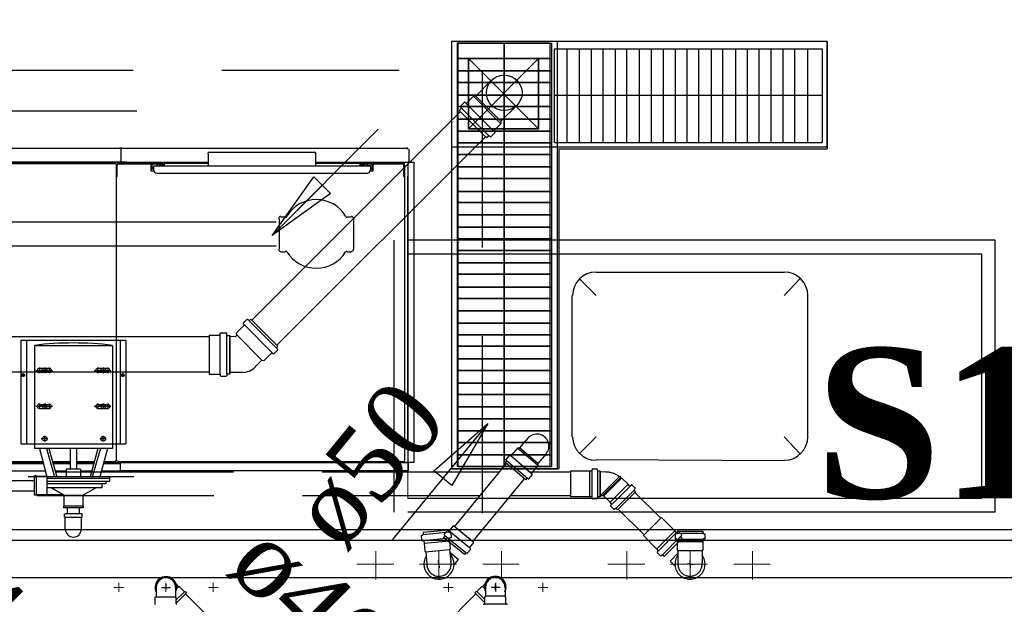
# Model space of a CAD drawing. Header units: millimetres. Extents: x 335 to 739279, y -1 to 84.
# Tile 83 of 244: x 382.1 to 384.88, y 22.33 to 23.98. Entities that reach past the tile are written whole.
import ezdxf

# ---------------------------------------------------------------- set-up
doc = ezdxf.new("R2010")
doc.units = ezdxf.units.MM
doc.header["$MEASUREMENT"] = 0
doc.linetypes.add('Dashed', pattern=[0.75, 0.5, -0.25])
for name, color, linetype, lineweight in [('AL-Colunas', 7, 'Continuous', 20), ('Simbolos', 1, 'Continuous', 30), ('SIMBOLOS INT', 8, 'Continuous', 5), ('Simbolos_int', 1, 'Continuous', 30), ('Textos', 7, 'Continuous', 5), ('TQ-Sentido tubo', 7, 'Continuous', 20), ('TQ-Seção tubo', 1, 'Continuous', 30), ('TQ-Textos tubo', 7, 'Continuous', 20)]:
    doc.layers.add(name, color=color, linetype=linetype, lineweight=lineweight)
doc.styles.add('TimesNewRoman', font='times.ttf')
doc.styles.add('TimesNewRomanN', font='timesbd.ttf')
doc.dimstyles.get("Standard").update_dxf_attribs({"dimtxt": 0.18, "dimasz": 0.18, "dimexe": 0.18, "dimexo": 0.0625, "dimgap": 0.09, "dimtad": 0, "dimtih": 1, "dimtoh": 1, "dimdec": 4, "dimzin": 0, "dimdsep": 46, "dimtxsty": 'Standard', "dimcen": 0.09, "dimadec": 0, "dimazin": 0, "dimtfac": 1, "dimtdec": 4, "dimtofl": 0, "dimtmove": 0, "dimatfit": 3, "dimfxl": 0, "dimtolj": 1, "dimtzin": 0, "dimarcsym": 0})

msp = doc.modelspace()

# ---------------------------------------------------------------- linework, layer by layer
at = {"color": 7}
for p, q in [((383.3218, 23.9189), (383.3218, 22.7119)), ((383.3218, 23.9189), (384.3818, 23.9189)), ((383.3218, 23.9189), (383.3218, 22.7119)), ((383.3218, 23.9189), (384.3818, 23.9189)), ((383.3218, 23.9189), (384.3818, 23.9189)), ((383.3218, 23.9189), (384.3818, 23.9189)), ((383.3218, 23.9189), (383.3218, 22.7119)), ((383.3218, 23.9189), (383.3218, 22.7119)), ((383.5998, 23.9129), (383.3378, 23.9129)), ((383.3378, 23.9129), (383.3378, 22.7189)), ((383.5998, 23.9129), (383.3378, 23.9129)), ((383.3378, 23.9129), (383.3378, 22.7189)), ((383.3398, 23.9129), (383.6038, 23.9129)), ((383.3398, 23.9129), (383.3398, 22.7189)), ((383.3398, 23.9129), (383.6038, 23.9129)), ((383.3398, 23.9129), (383.3398, 22.7189)), ((383.4698, 23.9129), (383.4698, 22.7189)), ((383.4698, 23.9129), (383.4698, 22.7189)), ((383.4708, 23.9129), (383.4708, 22.7189)), ((383.4708, 23.9129), (383.4708, 22.7189)), ((383.5998, 23.9129), (383.5998, 22.7189)), ((383.5998, 23.9129), (383.5998, 22.7189)), ((383.6038, 23.9129), (383.6038, 22.7189)), ((383.6038, 23.9129), (383.6038, 22.7189)), ((383.6198, 23.9189), (383.6198, 22.7119)), ((383.6198, 23.9189), (383.6198, 22.7119)), ((384.3818, 23.6209), (384.3818, 23.9189)), ((384.3818, 23.6209), (384.3818, 23.9189)), ((384.3818, 23.9189), (384.3818, 23.6149)), ((384.3818, 23.9189), (384.3818, 23.6149)), ((383.6128, 23.6329), (383.6128, 23.8969)), ((383.6128, 23.8969), (384.3678, 23.8969)), ((383.6128, 23.6329), (383.6128, 23.8969)), ((383.6128, 23.8969), (384.3678, 23.8969)), ((383.6478, 23.8969), (383.6478, 23.6329)), ((383.6478, 23.8969), (383.6478, 23.6329)), ((383.6818, 23.8969), (383.6818, 23.6329)), ((383.6818, 23.8969), (383.6818, 23.6329)), ((383.7158, 23.8969), (383.7158, 23.6329)), ((383.7158, 23.8969), (383.7158, 23.6329)), ((383.7488, 23.8969), (383.7488, 23.6329)), ((383.7488, 23.8969), (383.7488, 23.6329)), ((383.7838, 23.8969), (383.7838, 23.6329)), ((383.7838, 23.8969), (383.7838, 23.6329)), ((383.8158, 23.8969), (383.8158, 23.6329)), ((383.8158, 23.8969), (383.8158, 23.6329)), ((383.8518, 23.8969), (383.8518, 23.6329)), ((383.8518, 23.8969), (383.8518, 23.6329)), ((383.8848, 23.8969), (383.8848, 23.6329)), ((383.8848, 23.8969), (383.8848, 23.6329)), ((383.9188, 23.8969), (383.9188, 23.6329)), ((383.9188, 23.8969), (383.9188, 23.6329)), ((383.9528, 23.8969), (383.9528, 23.6329)), ((383.9528, 23.8969), (383.9528, 23.6329)), ((383.9858, 23.8969), (383.9858, 23.6329)), ((383.9858, 23.8969), (383.9858, 23.6329)), ((384.0188, 23.8969), (384.0188, 23.6329)), ((384.0188, 23.8969), (384.0188, 23.6329)), ((384.0548, 23.8969), (384.0548, 23.6329)), ((384.0548, 23.8969), (384.0548, 23.6329)), ((384.0868, 23.8969), (384.0868, 23.6329)), ((384.0868, 23.8969), (384.0868, 23.6329)), ((384.1228, 23.8969), (384.1228, 23.6329)), ((384.1228, 23.8969), (384.1228, 23.6329)), ((384.1558, 23.8969), (384.1558, 23.6329)), ((384.1558, 23.8969), (384.1558, 23.6329)), ((384.1888, 23.8969), (384.1888, 23.6329)), ((384.1888, 23.8969), (384.1888, 23.6329)), ((384.2228, 23.8969), (384.2228, 23.6329)), ((384.2228, 23.8969), (384.2228, 23.6329)), ((384.2568, 23.8969), (384.2568, 23.6329)), ((384.2568, 23.8969), (384.2568, 23.6329)), ((384.2898, 23.8969), (384.2898, 23.6329)), ((384.2898, 23.8969), (384.2898, 23.6329)), ((384.3258, 23.8969), (384.3258, 23.6329)), ((384.3258, 23.8969), (384.3258, 23.6329)), ((384.3678, 23.8969), (384.3678, 23.6329)), ((384.3678, 23.8969), (384.3678, 23.6329)), ((384.3678, 23.8969), (384.3678, 23.6329)), ((384.3678, 23.8969), (384.3678, 23.6329)), ((383.5998, 23.8699), (383.3378, 23.8699)), ((383.5998, 23.8699), (383.3378, 23.8699)), ((383.3398, 23.8699), (383.6038, 23.8699)), ((383.3398, 23.8699), (383.6038, 23.8699)), ((383.3698, 23.8699), (383.5678, 23.6709)), ((383.5678, 23.8699), (383.3698, 23.6709)), ((383.5678, 23.8699), (383.3698, 23.6709)), ((383.3698, 23.8699), (383.5678, 23.6709)), ((383.5998, 23.8349), (383.3378, 23.8349)), ((383.5998, 23.8349), (383.3378, 23.8349)), ((383.3398, 23.8349), (383.6038, 23.8349)), ((383.3398, 23.8349), (383.6038, 23.8349)), ((383.5998, 23.8019), (383.3378, 23.8019)), ((383.5998, 23.8019), (383.3378, 23.8019)), ((383.3398, 23.8019), (383.6038, 23.8019)), ((383.3398, 23.8019), (383.6038, 23.8019)), ((383.5998, 23.7659), (383.3378, 23.7659)), ((383.5998, 23.7659), (383.3378, 23.7659)), ((383.3398, 23.7659), (383.6038, 23.7659)), ((383.3398, 23.7659), (383.6038, 23.7659)), ((383.6128, 23.7659), (384.3678, 23.7659)), ((383.6128, 23.7659), (384.3678, 23.7659)), ((382.4348, 23.7209), (381.5568, 23.7209)), ((383.5998, 23.7339), (383.3378, 23.7339)), ((383.5998, 23.7339), (383.3378, 23.7339)), ((383.3398, 23.7339), (383.6038, 23.7339)), ((383.3398, 23.7339), (383.6038, 23.7339)), ((383.5998, 23.6989), (383.3378, 23.6989)), ((383.5998, 23.6989), (383.3378, 23.6989)), ((383.3398, 23.6989), (383.6038, 23.6989)), ((383.3398, 23.6989), (383.6038, 23.6989)), ((383.5998, 23.6649), (383.3378, 23.6649)), ((383.5998, 23.6649), (383.3378, 23.6649)), ((383.3398, 23.6649), (383.6038, 23.6649)), ((383.3398, 23.6649), (383.6038, 23.6649)), ((383.5998, 23.6319), (383.3378, 23.6319)), ((383.5998, 23.6319), (383.3378, 23.6319)), ((383.3398, 23.6319), (383.6038, 23.6319)), ((383.3398, 23.6319), (383.6038, 23.6319)), ((383.6128, 23.6329), (384.3678, 23.6329)), ((383.6128, 23.6329), (384.3678, 23.6329)), ((383.3218, 23.6209), (384.3818, 23.6209)), ((383.3218, 23.6209), (384.3818, 23.6209)), ((383.6248, 23.6149), (383.6248, 22.7119)), ((383.6248, 23.6149), (384.3818, 23.6149)), ((383.6248, 23.6149), (383.6248, 22.7119)), ((383.6248, 23.6149), (384.3818, 23.6149)), ((383.5998, 23.5989), (383.3378, 23.5989)), ((383.5998, 23.5989), (383.3378, 23.5989)), ((383.3398, 23.5989), (383.6038, 23.5989)), ((383.3398, 23.5989), (383.6038, 23.5989)), ((383.5998, 23.5639), (383.3378, 23.5639)), ((383.5998, 23.5639), (383.3378, 23.5639)), ((383.3398, 23.5639), (383.6038, 23.5639)), ((383.3398, 23.5639), (383.6038, 23.5639)), ((383.5998, 23.5309), (383.3378, 23.5309)), ((383.5998, 23.5309), (383.3378, 23.5309)), ((383.3398, 23.5309), (383.6038, 23.5309)), ((383.3398, 23.5309), (383.6038, 23.5309)), ((383.5998, 23.4949), (383.3378, 23.4949)), ((383.5998, 23.4949), (383.3378, 23.4949)), ((383.3398, 23.4949), (383.6038, 23.4949)), ((383.3398, 23.4949), (383.6038, 23.4949)), ((383.5998, 23.4639), (383.3378, 23.4639)), ((383.5998, 23.4639), (383.3378, 23.4639)), ((383.3398, 23.4639), (383.6038, 23.4639)), ((383.3398, 23.4639), (383.6038, 23.4639)), ((383.5998, 23.4289), (383.3378, 23.4289)), ((383.5998, 23.4289), (383.3378, 23.4289)), ((383.3398, 23.4289), (383.6038, 23.4289)), ((383.3398, 23.4289), (383.6038, 23.4289)), ((383.5998, 23.3939), (383.3378, 23.3939)), ((383.5998, 23.3939), (383.3378, 23.3939)), ((383.3398, 23.3939), (383.6038, 23.3939)), ((383.3398, 23.3939), (383.6038, 23.3939)), ((383.1608, 22.5899), (383.1608, 23.3569)), ((384.8558, 23.3569), (383.1988, 23.3569)), ((383.5998, 23.3609), (383.3378, 23.3609)), ((383.5998, 23.3609), (383.3378, 23.3609)), ((383.3398, 23.3609), (383.6038, 23.3609)), ((383.3398, 23.3609), (383.6038, 23.3609)), ((384.8558, 22.5899), (384.8558, 23.3569)), ((383.5998, 23.3279), (383.3378, 23.3279)), ((383.5998, 23.3279), (383.3378, 23.3279)), ((383.3398, 23.3279), (383.6038, 23.3279)), ((383.3398, 23.3279), (383.6038, 23.3279)), ((384.8178, 23.3179), (383.1988, 23.3179)), ((384.8178, 22.6289), (384.8178, 23.3179)), ((383.5998, 23.2929), (383.3378, 23.2929)), ((383.5998, 23.2929), (383.3378, 23.2929)), ((383.3398, 23.2929), (383.6038, 23.2929)), ((383.3398, 23.2929), (383.6038, 23.2929)), ((383.5998, 23.2609), (383.3378, 23.2609)), ((383.5998, 23.2609), (383.3378, 23.2609)), ((383.3398, 23.2609), (383.6038, 23.2609)), ((383.3398, 23.2609), (383.6038, 23.2609)), ((383.5998, 23.2249), (383.3378, 23.2249)), ((383.5998, 23.2249), (383.3378, 23.2249)), ((383.3398, 23.2249), (383.6038, 23.2249)), ((383.3398, 23.2249), (383.6038, 23.2249)), ((383.5998, 23.1929), (383.3378, 23.1929)), ((383.5998, 23.1929), (383.3378, 23.1929)), ((383.3398, 23.1929), (383.6038, 23.1929)), ((383.3398, 23.1929), (383.6038, 23.1929)), ((383.5998, 23.1579), (383.3378, 23.1579)), ((383.5998, 23.1579), (383.3378, 23.1579)), ((383.3398, 23.1579), (383.6038, 23.1579)), ((383.3398, 23.1579), (383.6038, 23.1579)), ((383.5998, 23.1229), (383.3378, 23.1229)), ((383.5998, 23.1229), (383.3378, 23.1229)), ((383.3398, 23.1229), (383.6038, 23.1229)), ((383.3398, 23.1229), (383.6038, 23.1229)), ((383.5998, 23.0899), (383.3378, 23.0899)), ((383.5998, 23.0899), (383.3378, 23.0899)), ((383.3398, 23.0899), (383.6038, 23.0899)), ((383.3398, 23.0899), (383.6038, 23.0899)), ((383.5998, 23.0579), (383.3378, 23.0579)), ((383.5998, 23.0579), (383.3378, 23.0579)), ((383.3398, 23.0579), (383.6038, 23.0579)), ((383.3398, 23.0579), (383.6038, 23.0579)), ((383.5998, 23.0229), (383.3378, 23.0229)), ((383.5998, 23.0229), (383.3378, 23.0229)), ((383.3398, 23.0229), (383.6038, 23.0229)), ((383.3398, 23.0229), (383.6038, 23.0229)), ((383.5998, 22.9899), (383.3378, 22.9899)), ((383.5998, 22.9899), (383.3378, 22.9899)), ((383.3398, 22.9899), (383.6038, 22.9899)), ((383.3398, 22.9899), (383.6038, 22.9899)), ((383.5998, 22.9539), (383.3378, 22.9539)), ((383.5998, 22.9539), (383.3378, 22.9539)), ((383.3398, 22.9539), (383.6038, 22.9539)), ((383.3398, 22.9539), (383.6038, 22.9539)), ((383.5998, 22.9219), (383.3378, 22.9219)), ((383.5998, 22.9219), (383.3378, 22.9219)), ((383.3398, 22.9219), (383.6038, 22.9219)), ((383.3398, 22.9219), (383.6038, 22.9219)), ((383.5998, 22.8869), (383.3378, 22.8869)), ((383.5998, 22.8869), (383.3378, 22.8869)), ((383.3398, 22.8869), (383.6038, 22.8869)), ((383.3398, 22.8869), (383.6038, 22.8869)), ((383.5998, 22.8529), (383.3378, 22.8529)), ((383.5998, 22.8529), (383.3378, 22.8529)), ((383.3398, 22.8529), (383.6038, 22.8529)), ((383.3398, 22.8529), (383.6038, 22.8529)), ((383.5998, 22.8199), (383.3378, 22.8199)), ((383.5998, 22.8199), (383.3378, 22.8199)), ((383.3398, 22.8199), (383.6038, 22.8199)), ((383.3398, 22.8199), (383.6038, 22.8199)), ((383.5998, 22.7869), (383.3378, 22.7869)), ((383.5998, 22.7869), (383.3378, 22.7869)), ((383.3398, 22.7869), (383.6038, 22.7869)), ((383.3398, 22.7869), (383.6038, 22.7869)), ((383.5998, 22.7519), (383.3378, 22.7519)), ((383.5998, 22.7519), (383.3378, 22.7519)), ((383.3398, 22.7519), (383.6038, 22.7519)), ((383.3398, 22.7519), (383.6038, 22.7519)), ((383.5998, 22.7189), (383.3378, 22.7189)), ((383.5998, 22.7189), (383.3378, 22.7189)), ((383.3398, 22.7189), (383.6038, 22.7189)), ((383.3398, 22.7189), (383.6038, 22.7189)), ((383.6198, 22.7119), (383.3218, 22.7119)), ((383.3218, 22.7119), (383.6248, 22.7119)), ((383.3218, 22.7119), (383.6248, 22.7119)), ((384.8178, 22.6289), (383.1988, 22.6289)), ((384.8558, 22.5899), (383.1988, 22.5899)), ((389.4148, 22.5099), (380.9888, 22.5099))]:
    msp.add_line(p, q, dxfattribs=at)
at = {"color": 8}
for p, q in [((380.6368, 23.6169), (383.1988, 23.6169)), ((382.3898, 23.6139), (382.3898, 23.5789)), ((382.6388, 23.6059), (382.9358, 23.6059)), ((383.2018, 23.6139), (383.2018, 23.5789)), ((382.4058, 23.5769), (381.6598, 23.5769)), ((381.6598, 23.5769), (382.3878, 23.5769)), ((382.3878, 23.5789), (382.3898, 23.5789)), ((382.3878, 23.5789), (382.3878, 23.5769)), ((382.3898, 23.5769), (382.6368, 23.5769)), ((382.6368, 23.5669), (382.6368, 23.6009)), ((382.9398, 23.5669), (382.9398, 23.6009)), ((382.9398, 23.5769), (383.1998, 23.5769)), ((382.9398, 23.5769), (383.2158, 23.5769)), ((383.1988, 23.5769), (383.1988, 22.7299)), ((383.1998, 23.5789), (383.1998, 23.5769)), ((383.1998, 23.5789), (383.2018, 23.5789)), ((383.1998, 23.5789), (383.1998, 23.5769)), ((383.2158, 23.5769), (383.2158, 22.7299)), ((381.8428, 23.5739), (382.3718, 23.5739)), ((382.3778, 22.7379), (382.3778, 23.5689)), ((382.3788, 23.5369), (382.3788, 23.5689)), ((382.3828, 23.5739), (382.5098, 23.5739)), ((382.3828, 23.5729), (382.5098, 23.5729)), ((382.4738, 23.5739), (382.4738, 23.5529)), ((382.4738, 23.5729), (382.5098, 23.5729)), ((382.4828, 23.5579), (382.4738, 23.5579)), ((382.4738, 23.5529), (382.4828, 23.5529)), ((382.4748, 23.5619), (382.4748, 23.5689)), ((382.4778, 23.5629), (382.4778, 23.5689)), ((382.4828, 23.5609), (382.4778, 23.5609)), ((382.4798, 23.5729), (382.4878, 23.5729)), ((382.4798, 23.5619), (382.4828, 23.5619)), ((382.4828, 23.5669), (383.0948, 23.5669)), ((382.4828, 23.5659), (382.4828, 23.5669)), ((382.4828, 23.5549), (382.4828, 23.5669)), ((382.4878, 23.5729), (382.4938, 23.5689)), ((382.4938, 23.5669), (382.4938, 23.5689)), ((382.4988, 23.5729), (382.5118, 23.5729)), ((382.4988, 23.5729), (382.4988, 23.5689)), ((382.4988, 23.5689), (382.5118, 23.5689)), ((382.5098, 23.5729), (382.5098, 23.5739)), ((382.6368, 23.5739), (382.5118, 23.5739)), ((382.5118, 23.5739), (382.5118, 23.5669)), ((382.6368, 23.5669), (382.9398, 23.5669)), ((383.0638, 23.5739), (382.9398, 23.5739)), ((383.0638, 23.5739), (383.0638, 23.5669)), ((383.0768, 23.5729), (383.0638, 23.5729)), ((383.0768, 23.5689), (383.0638, 23.5689)), ((383.0668, 23.5739), (383.1858, 23.5739)), ((383.0668, 23.5729), (383.0668, 23.5739)), ((383.0668, 23.5729), (383.1858, 23.5729)), ((383.0668, 23.5729), (383.1008, 23.5729)), ((383.0768, 23.5729), (383.0768, 23.5689)), ((383.0878, 23.5729), (383.0828, 23.5689)), ((383.0828, 23.5689), (383.0828, 23.5669)), ((383.0948, 23.5669), (383.0828, 23.5669)), ((383.0958, 23.5729), (383.0878, 23.5729)), ((383.0928, 23.5529), (383.1008, 23.5529)), ((383.0948, 23.5549), (383.0948, 23.5669)), ((383.0958, 23.5619), (383.0948, 23.5619)), ((383.0948, 23.5609), (383.0998, 23.5609)), ((383.0948, 23.5579), (383.1008, 23.5579)), ((383.0988, 23.5689), (383.0988, 23.5629)), ((383.0998, 23.5619), (383.0998, 23.5689)), ((383.1008, 23.5529), (383.1008, 23.5729)), ((383.1038, 23.5729), (383.1318, 23.5729)), ((383.1878, 23.5369), (383.1878, 23.5689)), ((383.1908, 23.5289), (383.1908, 23.5689)), ((382.3788, 23.5369), (382.3778, 23.5369)), ((382.4908, 23.5459), (383.0848, 23.5459)), ((383.1878, 23.5369), (383.1908, 23.5369)), ((383.1908, 22.7379), (383.1908, 23.5289)), ((383.1988, 22.7699), (383.1988, 23.5369)), ((382.8358, 23.4179), (382.8358, 23.3319)), ((382.8408, 23.4229), (382.8538, 23.4229)), ((383.0268, 23.4229), (383.0398, 23.4229)), ((383.0468, 23.3319), (383.0468, 23.4179)), ((382.8278, 23.4079), (381.7108, 23.4079)), ((382.4058, 23.4079), (382.3778, 23.4079)), ((382.8278, 23.3399), (381.7108, 23.3399)), ((382.8408, 23.3239), (382.8538, 23.3239)), ((383.0268, 23.3239), (383.0398, 23.3239)), ((383.7298, 23.2009), (383.6818, 23.2489)), ((384.2608, 23.2659), (383.7298, 23.2659)), ((384.2608, 23.2659), (383.7298, 23.2659)), ((384.2608, 23.2009), (384.3058, 23.2489)), ((384.2608, 23.2009), (384.3058, 23.2489)), ((383.6618, 23.2009), (383.6618, 22.8029)), ((384.3258, 23.2009), (384.3258, 22.8029)), ((384.3258, 23.2009), (384.3258, 22.8029)), ((382.1078, 23.0749), (382.4038, 23.0749)), ((382.1078, 23.0749), (382.1078, 22.7829)), ((382.1238, 23.0749), (382.1238, 22.7829)), ((382.1458, 23.0589), (382.1458, 22.7829)), ((382.3658, 23.0589), (382.1458, 23.0589)), ((382.3658, 23.0589), (382.3658, 22.7829)), ((382.3878, 23.0749), (382.3878, 22.7829)), ((382.4038, 23.0749), (382.4038, 22.7829)), ((382.1598, 22.9979), (382.1598, 22.9819)), ((382.1598, 22.9959), (382.1878, 22.9959)), ((382.1748, 22.9979), (382.1748, 22.9819)), ((382.1878, 22.9979), (382.1878, 22.9819)), ((382.3248, 22.9979), (382.3248, 22.9819)), ((382.3248, 22.9959), (382.3528, 22.9959)), ((382.3398, 22.9979), (382.3398, 22.9819)), ((382.3528, 22.9979), (382.3528, 22.9819)), ((382.1198, 22.9769), (382.1118, 22.9769)), ((382.1138, 22.9719), (382.1138, 22.9799)), ((382.1498, 22.9899), (382.1968, 22.9899)), ((382.1878, 22.9839), (382.1598, 22.9839)), ((382.1808, 22.9899), (382.1648, 22.9899)), ((382.3148, 22.9899), (382.3618, 22.9899)), ((382.3528, 22.9839), (382.3248, 22.9839)), ((382.3468, 22.9899), (382.3308, 22.9899)), ((382.3998, 22.9769), (382.3918, 22.9769)), ((382.3948, 22.9719), (382.3948, 22.9799)), ((382.1498, 22.8889), (382.1968, 22.8889)), ((382.1598, 22.8969), (382.1598, 22.8809)), ((382.1598, 22.8939), (382.1878, 22.8939)), ((382.1878, 22.8819), (382.1598, 22.8819)), ((382.1808, 22.8889), (382.1648, 22.8889)), ((382.1748, 22.8969), (382.1748, 22.8809)), ((382.1878, 22.8969), (382.1878, 22.8809)), ((382.3148, 22.8889), (382.3618, 22.8889)), ((382.3248, 22.8969), (382.3248, 22.8809)), ((382.3248, 22.8939), (382.3528, 22.8939)), ((382.3528, 22.8819), (382.3248, 22.8819)), ((382.3468, 22.8889), (382.3308, 22.8889)), ((382.3398, 22.8969), (382.3398, 22.8809)), ((382.3528, 22.8969), (382.3528, 22.8809)), ((382.1748, 22.7889), (382.1748, 22.8049)), ((382.3398, 22.7889), (382.3398, 22.8049)), ((383.7298, 22.8029), (383.6818, 22.7549)), ((383.7298, 22.8029), (383.6818, 22.7549)), ((384.2608, 22.8029), (384.3058, 22.7549)), ((384.2608, 22.8029), (384.3058, 22.7549)), ((382.1078, 22.7829), (382.4038, 22.7829)), ((382.1458, 22.7829), (382.1458, 22.7699)), ((382.1808, 22.7969), (382.1648, 22.7969)), ((382.3468, 22.7969), (382.3308, 22.7969)), ((382.3658, 22.7829), (382.3658, 22.7699)), ((382.3658, 22.7699), (382.1458, 22.7699)), ((382.1598, 22.7699), (382.1808, 22.6899)), ((382.1798, 22.7699), (382.2028, 22.6899)), ((382.1868, 22.7699), (382.2088, 22.6899)), ((382.2468, 22.7699), (382.2468, 22.7109)), ((382.2648, 22.7699), (382.2648, 22.7109)), ((382.3248, 22.7699), (382.3028, 22.6899)), ((382.3318, 22.7699), (382.3088, 22.6899)), ((382.3518, 22.7699), (382.3308, 22.6899)), ((381.5348, 22.7329), (382.1688, 22.7329)), ((381.5348, 22.7299), (382.1708, 22.7299)), ((381.5348, 22.7289), (382.1708, 22.7289)), ((381.5348, 22.7269), (382.1708, 22.7269)), ((382.1968, 22.7329), (382.2468, 22.7329)), ((382.1968, 22.7299), (382.2468, 22.7299)), ((382.1988, 22.7289), (382.2468, 22.7289)), ((382.1988, 22.7269), (382.2468, 22.7269)), ((382.2648, 22.7329), (382.3148, 22.7329)), ((382.2648, 22.7299), (382.3148, 22.7299)), ((382.2648, 22.7289), (382.3128, 22.7289)), ((382.2648, 22.7269), (382.3128, 22.7269)), ((382.3408, 22.7329), (382.3718, 22.7329)), ((382.3408, 22.7299), (382.4058, 22.7299)), ((382.3408, 22.7289), (382.3878, 22.7289)), ((382.3408, 22.7269), (382.3878, 22.7269)), ((382.3828, 22.7329), (383.1858, 22.7329)), ((383.2158, 22.7299), (382.3868, 22.7299)), ((383.1998, 22.7289), (382.3868, 22.7289)), ((382.3878, 22.7299), (382.3878, 22.7069)), ((383.1998, 22.7299), (383.1998, 22.7069)), ((384.2608, 22.7349), (383.7298, 22.7379)), ((384.2608, 22.7349), (383.7298, 22.7379)), ((381.5348, 22.7069), (382.1758, 22.7069)), ((382.4258, 22.6899), (382.1278, 22.6899)), ((382.1458, 22.6379), (382.1458, 22.6929)), ((382.1518, 22.6929), (382.1458, 22.6929)), ((382.1518, 22.6379), (382.1518, 22.6929)), ((382.1808, 22.6909), (382.1518, 22.6909)), ((382.1808, 22.6909), (382.1808, 22.6389)), ((382.3578, 22.6899), (382.1808, 22.6899)), ((382.2038, 22.7069), (382.2358, 22.7069)), ((382.2358, 22.7109), (382.2358, 22.6899)), ((382.2758, 22.7109), (382.2358, 22.7109)), ((382.2758, 22.7109), (382.2758, 22.6899)), ((382.2758, 22.7069), (382.3078, 22.7069)), ((382.3358, 22.7069), (382.3878, 22.7069)), ((382.3578, 22.6899), (382.3578, 22.6769)), ((383.1998, 22.7069), (382.3878, 22.7069)), ((381.5598, 22.6789), (382.1458, 22.6789)), ((382.3578, 22.6849), (382.1808, 22.6849)), ((382.3578, 22.6769), (382.1808, 22.6769)), ((382.3468, 22.6699), (382.1808, 22.6699)), ((382.3358, 22.6699), (382.3358, 22.6589)), ((382.3468, 22.6769), (382.3468, 22.6699)), ((381.5598, 22.6499), (382.1458, 22.6499)), ((382.1518, 22.6379), (382.1458, 22.6379)), ((382.1808, 22.6389), (382.1518, 22.6389)), ((382.3358, 22.6589), (382.1808, 22.6589)), ((382.2248, 22.6389), (382.1808, 22.6389)), ((382.2288, 22.6379), (382.1928, 22.6589)), ((382.2288, 22.6379), (382.2288, 22.6069)), ((382.2288, 22.6379), (382.2828, 22.6379)), ((382.2828, 22.6379), (382.3188, 22.6589)), ((382.2828, 22.6379), (382.2828, 22.6069)), ((382.2838, 22.6069), (382.2278, 22.6069)), ((382.2278, 22.6069), (382.2278, 22.6019)), ((382.2838, 22.6069), (382.2838, 22.6019)), ((382.2838, 22.6019), (382.2278, 22.6019)), ((382.2308, 22.5759), (382.2308, 22.5839)), ((382.2328, 22.5859), (382.2788, 22.5859)), ((382.2388, 22.5859), (382.2388, 22.6019)), ((382.2388, 22.5859), (382.2728, 22.5859)), ((382.2728, 22.5859), (382.2728, 22.6019)), ((382.2808, 22.5759), (382.2808, 22.5839)), ((382.2328, 22.5419), (382.2328, 22.5759)), ((382.2328, 22.5759), (382.2788, 22.5759)), ((382.2788, 22.5419), (382.2788, 22.5759))]:
    msp.add_line(p, q, dxfattribs=at)
at = {"color": 3}
for points in [[(386.1946, 22.405), (375.8217, 22.405), (375.8217, 30.9296), (386.1946, 30.9296)], [(389.5532, 15.7318), (380.0019, 15.7318), (380.0019, 22.5407), (389.5532, 22.5407)]]:
    msp.add_lwpolyline(points, close=True, dxfattribs=at)
at = {"color": 7}
for points in [[(383.5678, 23.6709), (383.5678, 23.8699), (383.3698, 23.8699), (383.3698, 23.6709), (383.5678, 23.6709)], [(383.3698, 23.6709), (383.3698, 23.8699), (383.5678, 23.8699), (383.5678, 23.6709), (383.3698, 23.6709)]]:
    msp.add_lwpolyline(points, close=True, dxfattribs=at)
at = {"color": 7, "linetype": 'Dashed'}
msp.add_lwpolyline([(383.4088, 22.5099), (380.4248, 22.5099), (380.4248, 23.8369), (383.4088, 23.8369), (383.4088, 22.5099)], dxfattribs=at)
at = {"color": 8}
for centre, radius in [((382.1748, 22.9899), 0.00663), ((382.3398, 22.9899), 0.00663), ((382.1138, 22.9769), 0.00398), ((382.3948, 22.9769), 0.00398), ((382.1748, 22.8889), 0.00663), ((382.3398, 22.8889), 0.00663), ((382.1748, 22.7969), 0.00663), ((382.3398, 22.7969), 0.00663)]:
    msp.add_circle(centre, radius, dxfattribs=at)
for centre, radius, start, end in [((382.3868, 23.6139), 0.00369, 0, 90), ((382.3938, 23.6139), 0.00369, 90, 180), ((382.6388, 23.6009), 0.00421, 89.9999, 180), ((382.9358, 23.6009), 0.00421, 0, 90), ((383.1958, 23.6139), 0.00369, 0, 90), ((382.3718, 23.5689), 0.00516, 0, 90), ((382.3828, 23.5689), 0.00516, 90, 180), ((382.3828, 23.5689), 0.00317, 90, 180), ((382.4718, 23.5689), 0.00303, 0, 61.438), ((382.4778, 23.5619), 0.00303, 209.923, 270), ((382.4778, 23.5619), 0.00104, 180, 270), ((382.4798, 23.5689), 0.00212, 90.0002, 180), ((382.4798, 23.5629), 0.00212, 180, 270), ((382.4908, 23.5549), 0.00842, 180, 270), ((383.0848, 23.5549), 0.00842, 270, 0), ((383.0958, 23.5689), 0.00212, 0, 90), ((383.0958, 23.5629), 0.00212, 270, 0), ((383.0998, 23.5619), 0.00104, 270, 0), ((383.0998, 23.5619), 0.00303, 270, 328.854), ((383.1038, 23.5689), 0.00303, 119.272, 180), ((383.1858, 23.5689), 0.00516, 0, 90), ((383.1858, 23.5689), 0.00317, 0, 90), ((382.9408, 23.3749), 0.0969, 31.3994, 148.6), ((382.8408, 23.4179), 0.00634, 89.9999, 180), ((382.8538, 23.4259), 0.00421, 270, 328.606), ((383.0268, 23.4259), 0.00421, 211.4, 270), ((383.0398, 23.4179), 0.00634, 0, 89.9998), ((382.8408, 23.3319), 0.00634, 180, 270), ((382.8538, 23.3219), 0.00421, 31.4004, 89.9999), ((383.0268, 23.3219), 0.00421, 89.9999, 148.594), ((383.0398, 23.3319), 0.00634, 270, 0), ((382.9408, 23.3749), 0.0969, 211.399, 328.602), ((383.7298, 23.2009), 0.0663, 90, 180), ((384.2608, 23.2009), 0.0663, 0, 90), ((384.2608, 23.2009), 0.0663, 0, 90), ((382.2558, 22.1609), 0.9063, 83.0635, 96.9365), ((382.1598, 22.9899), 0.00597, 90, 270), ((382.1878, 22.9899), 0.00597, 270, 90), ((382.3248, 22.9899), 0.00597, 90, 270), ((382.3528, 22.9899), 0.00597, 270, 90), ((382.1598, 22.8889), 0.00597, 90, 270), ((382.1878, 22.8889), 0.00597, 270, 90), ((382.3248, 22.8889), 0.00597, 90, 270), ((382.3528, 22.8889), 0.00597, 270, 90), ((383.7298, 22.8029), 0.0663, 180, 270), ((383.7298, 22.8029), 0.0663, 180, 270), ((384.2608, 22.8029), 0.0663, 270, 0), ((384.2608, 22.8029), 0.0663, 270, 0), ((382.3718, 22.7379), 0.00516, 270, 0), ((382.3828, 22.7379), 0.00516, 180, 270), ((383.1858, 22.7379), 0.00516, 270, 0), ((382.2328, 22.5839), 0.00135, 89.9999, 180), ((382.2788, 22.5839), 0.00135, 0, 89.9999), ((382.2328, 22.5759), 0.00135, 180, 270), ((382.2788, 22.5759), 0.00135, 270, 0), ((382.2558, 22.5419), 0.0224, 180, 0)]:
    msp.add_arc(centre, radius, start, end, dxfattribs=at)
at = {"layer": 'AL-Colunas'}
msp.add_line((383.1988, 23.3179), (383.1988, 22.6289), dxfattribs=at)
at = {"layer": 'Simbolos', "color": 5}
for p, q in [((383.4354, 23.8083), (383.3909, 23.7637)), ((383.3584, 23.7468), (383.3471, 23.7354)), ((383.3633, 23.7432), (383.3598, 23.7468)), ((383.3838, 23.7637), (383.364, 23.7439)), ((383.3909, 23.7637), (383.3838, 23.7637)), ((383.3499, 23.7298), (383.3435, 23.7234)), ((383.4213, 23.6456), (383.3435, 23.7234)), ((383.3464, 23.7333), (383.3499, 23.7298)), ((383.5062, 23.7376), (383.4616, 23.693)), ((383.4616, 23.693), (383.4616, 23.6859)), ((383.4446, 23.6605), (383.4333, 23.6492)), ((383.4411, 23.6654), (383.4446, 23.6619)), ((383.4616, 23.6859), (383.4418, 23.6661)), ((383.4277, 23.652), (383.4213, 23.6456)), ((383.4312, 23.6485), (383.4277, 23.652)), ((382.7452, 23.1336), (382.7353, 23.1237)), ((382.7509, 23.1308), (382.7466, 23.1336)), ((382.7558, 23.1343), (382.7523, 23.1308)), ((382.8322, 23.0579), (382.7558, 23.1343)), ((382.7374, 23.1173), (382.7162, 23.0961)), ((382.7374, 23.1188), (382.7346, 23.1216)), ((382.6391, 23.0896), (382.6691, 23.0896)), ((382.6701, 23.0906), (382.6701, 23.0946)), ((382.6721, 23.0956), (382.6861, 23.0956)), ((382.6881, 23.0896), (382.6881, 23.0946)), ((382.6891, 23.0886), (382.6971, 23.0886)), ((382.6971, 23.0886), (382.6971, 22.9806)), ((382.712, 23.0848), (382.6971, 23.0855)), ((382.7169, 23.0898), (382.712, 23.0848)), ((382.7169, 23.0898), (382.7162, 23.0961)), ((382.8322, 23.0579), (382.8287, 23.0544)), ((382.8287, 23.053), (382.8315, 23.0488)), ((382.8152, 23.0396), (382.794, 23.0183)), ((382.8166, 23.0396), (382.8195, 23.0367)), ((382.8315, 23.0473), (382.8216, 23.0374)), ((382.7876, 23.0191), (382.7679, 22.9993)), ((382.7876, 23.0191), (382.794, 23.0183)), ((382.6391, 22.9796), (382.6691, 22.9796)), ((382.6701, 22.9786), (382.6701, 22.9746)), ((382.6721, 22.9736), (382.6861, 22.9736)), ((382.6881, 22.9796), (382.6881, 22.9746)), ((382.6891, 22.9806), (382.6971, 22.9806)), ((382.7325, 22.9837), (382.6971, 22.9837)), ((383.5373, 22.7986), (383.5139, 22.7712)), ((383.5082, 22.7708), (383.49, 22.7495)), ((383.5139, 22.7712), (383.5082, 22.7708)), ((383.485, 22.7498), (383.4759, 22.7392)), ((383.4886, 22.7494), (383.4865, 22.7499)), ((383.5889, 22.7543), (383.5655, 22.727)), ((383.477, 22.7343), (383.4738, 22.7305)), ((383.5315, 22.6811), (383.4738, 22.7305)), ((383.476, 22.7378), (383.4769, 22.7357)), ((383.566, 22.7213), (383.5478, 22.7001)), ((383.5655, 22.727), (383.566, 22.7213)), ((383.5489, 22.6952), (383.5398, 22.6846)), ((383.5479, 22.6987), (383.5487, 22.6966)), ((383.5348, 22.6849), (383.5315, 22.6811)), ((383.5383, 22.6845), (383.5362, 22.685)), ((383.3164, 22.5376), (383.3278, 22.5515)), ((383.2368, 22.5228), (383.238, 22.5108)), ((383.2377, 22.5239), (383.2416, 22.5252)), ((383.3136, 22.5393), (383.2419, 22.5323)), ((383.2419, 22.5323), (383.2424, 22.5273)), ((383.3029, 22.5227), (383.2998, 22.5189)), ((383.3106, 22.5384), (383.3018, 22.5276)), ((383.3019, 22.5262), (383.3028, 22.5242)), ((383.3142, 22.5381), (383.3127, 22.5393)), ((383.3136, 22.5393), (383.3141, 22.5343)), ((383.3193, 22.5318), (383.3153, 22.5324)), ((383.3204, 22.5309), (383.3216, 22.519)), ((383.2391, 22.5099), (383.2421, 22.5102)), ((383.2443, 22.5084), (383.2448, 22.5024)), ((383.2448, 22.5024), (383.2471, 22.4796)), ((383.3585, 22.4706), (383.2998, 22.5189)), ((383.3159, 22.5154), (383.3165, 22.5095)), ((383.3165, 22.5095), (383.3187, 22.4866)), ((383.3207, 22.5179), (383.3177, 22.5176)), ((383.3736, 22.4906), (383.385, 22.5045)), ((383.2471, 22.4796), (383.2493, 22.4778)), ((383.2493, 22.4778), (383.2526, 22.4439)), ((383.3187, 22.4866), (383.3169, 22.4844)), ((383.3169, 22.4844), (383.3203, 22.4505)), ((383.3617, 22.4745), (383.3585, 22.4706)), ((383.3652, 22.4741), (383.3631, 22.4746)), ((383.3755, 22.4851), (383.3667, 22.4743)), ((383.3745, 22.4885), (383.376, 22.4873)), ((383.3292, 22.4414), (383.3418, 22.4567))]:
    msp.add_line(p, q, dxfattribs=at)
at = {"layer": 'Simbolos', "linetype": 'Dashed'}
for p, q in [((383.71, 22.7056), (383.658, 22.7056)), ((383.711, 22.7056), (383.71, 22.7056)), ((383.717, 22.7056), (383.711, 22.7056)), ((383.719, 22.7106), (383.718, 22.7076)), ((383.732, 22.7116), (383.72, 22.7116)), ((383.733, 22.7106), (383.734, 22.7066)), ((383.741, 22.7056), (383.735, 22.7056)), ((383.741, 22.7056), (383.741, 22.6336)), ((383.7573, 22.7035), (383.741, 22.7028)), ((383.7955, 22.6908), (383.7976, 22.6915)), ((383.7997, 22.6894), (383.7976, 22.6915)), ((383.799, 22.6873), (383.7997, 22.6894)), ((383.8011, 22.6852), (383.799, 22.6873)), ((383.8039, 22.6852), (383.8011, 22.6852)), ((383.8202, 22.6689), (383.8039, 22.6852)), ((383.8244, 22.6646), (383.8202, 22.6689)), ((383.8294, 22.6668), (383.8273, 22.6646)), ((383.8393, 22.6583), (383.8308, 22.6668)), ((383.71, 22.6336), (383.658, 22.6336)), ((383.711, 22.6336), (383.71, 22.6336)), ((383.717, 22.6336), (383.711, 22.6336)), ((383.733, 22.6286), (383.734, 22.6326)), ((383.741, 22.6336), (383.735, 22.6336)), ((383.7516, 22.6357), (383.741, 22.6364)), ((383.7693, 22.618), (383.753, 22.6342)), ((383.8414, 22.6477), (383.7905, 22.5968)), ((383.8393, 22.6569), (383.8372, 22.6533)), ((383.8414, 22.6477), (383.8379, 22.6512)), ((383.719, 22.6286), (383.718, 22.6316)), ((383.732, 22.6276), (383.72, 22.6276)), ((383.7735, 22.6137), (383.7693, 22.618)), ((383.7714, 22.6088), (383.7735, 22.6109)), ((383.7799, 22.5989), (383.7714, 22.6074)), ((383.7813, 22.5989), (383.7848, 22.601)), ((383.7905, 22.5968), (383.787, 22.6003)), ((383.9512, 22.5379), (383.9144, 22.5747)), ((383.9003, 22.487), (383.8635, 22.5238)), ((383.9519, 22.5372), (383.9512, 22.5379)), ((383.9561, 22.5329), (383.9519, 22.5372)), ((383.9528, 22.5274), (383.9528, 22.5154)), ((383.9538, 22.5284), (383.9578, 22.5294)), ((383.9611, 22.5351), (383.9583, 22.5337)), ((383.9588, 22.5364), (384.0308, 22.5364)), ((383.9588, 22.5364), (383.9588, 22.5314)), ((383.971, 22.5266), (383.9625, 22.5351)), ((383.971, 22.5252), (383.9689, 22.5216)), ((384.0308, 22.5364), (384.0308, 22.5314)), ((384.0358, 22.5284), (384.0318, 22.5294)), ((384.0368, 22.5274), (384.0368, 22.5154)), ((383.9731, 22.516), (383.9222, 22.4651)), ((383.9538, 22.5144), (383.9568, 22.5144)), ((383.9588, 22.5124), (383.9588, 22.5064)), ((383.9588, 22.5064), (383.9588, 22.4834)), ((383.9731, 22.516), (383.9689, 22.5202)), ((384.0308, 22.5124), (384.0308, 22.5064)), ((384.0308, 22.5064), (384.0308, 22.4834)), ((384.0358, 22.5144), (384.0328, 22.5144)), ((383.901, 22.4863), (383.9003, 22.487)), ((383.9052, 22.482), (383.901, 22.4863)), ((383.9031, 22.4771), (383.9045, 22.4799)), ((383.9116, 22.4672), (383.9031, 22.4757)), ((383.913, 22.4672), (383.9165, 22.4693)), ((383.9222, 22.4651), (383.918, 22.4693)), ((383.9588, 22.4834), (383.9608, 22.4814)), ((383.9608, 22.4814), (383.9608, 22.4474)), ((384.0308, 22.4834), (384.0288, 22.4814)), ((384.0288, 22.4814), (384.0288, 22.4474)), ((383.9528, 22.4374), (383.9388, 22.4514))]:
    msp.add_line(p, q, dxfattribs=at)
at = {"layer": 'Simbolos'}
for p, q in [((382.5458, 22.3876), (382.5528, 22.3796)), ((383.4175, 22.3886), (383.4095, 22.3806)), ((382.4888, 22.3776), (382.4888, 22.3646)), ((382.4888, 22.3646), (382.4888, 22.3516)), ((382.5438, 22.3776), (382.5438, 22.3646)), ((382.5438, 22.3646), (382.5438, 22.3516)), ((382.5748, 22.3626), (382.5458, 22.3336)), ((382.5548, 22.3796), (382.5528, 22.3796)), ((382.5688, 22.3656), (382.5548, 22.3796)), ((382.5708, 22.3656), (382.5688, 22.3656)), ((382.5748, 22.3626), (382.5708, 22.3656)), ((383.3875, 22.3626), (383.3915, 22.3666)), ((383.3875, 22.3626), (383.4165, 22.3346)), ((383.3915, 22.3666), (383.3935, 22.3666)), ((383.3935, 22.3666), (383.4075, 22.3806)), ((383.4075, 22.3806), (383.4095, 22.3806)), ((383.4185, 22.3786), (383.4185, 22.3656)), ((383.4185, 22.3656), (383.4185, 22.3526)), ((383.4735, 22.3786), (383.4735, 22.3656)), ((383.4735, 22.3656), (383.4735, 22.3526)), ((382.4868, 22.3506), (382.4888, 22.3516)), ((382.4868, 22.3316), (382.4868, 22.3506)), ((382.5458, 22.3506), (382.5438, 22.3516)), ((382.5458, 22.3316), (382.5458, 22.3506)), ((383.4135, 22.3306), (383.4155, 22.3306)), ((383.4165, 22.3506), (383.4185, 22.3526)), ((383.4165, 22.3316), (383.4165, 22.3506)), ((383.4755, 22.3506), (383.4735, 22.3526)), ((383.4755, 22.3316), (383.4755, 22.3506)), ((383.4785, 22.3306), (383.4765, 22.3306))]:
    msp.add_line(p, q, dxfattribs=at)
at = {"layer": 'Simbolos', "color": 5}
msp.add_circle((383.4708, 23.7729), 0.0503, dxfattribs=at)
for centre, radius, start, end in [((383.3591, 23.746), 0.00133, 45.0001, 135), ((383.364, 23.7439), 0.000667, 225, 315), ((383.3478, 23.7347), 0.00133, 135, 225), ((383.3499, 23.7298), 0.000667, 315, 45.0001), ((383.4418, 23.6661), 0.000667, 135, 225), ((383.4439, 23.6612), 0.00133, 315, 45.0001), ((383.4277, 23.652), 0.000667, 45.0001, 135), ((383.4326, 23.6499), 0.00133, 225, 315), ((382.7459, 23.1329), 0.00133, 50.0002, 135), ((382.736, 23.123), 0.00133, 135, 220), ((382.7367, 23.118), 0.00133, 315, 39.9998), ((382.7509, 23.1322), 0.00133, 230, 315), ((382.6691, 23.0906), 0.00133, 270, 355), ((382.6721, 23.0946), 0.00133, 90, 175), ((382.6861, 23.0946), 0.00133, 5, 90), ((382.6891, 23.0896), 0.00133, 185, 270), ((382.8301, 23.053), 0.00133, 135, 220), ((382.8308, 23.048), 0.00133, 315, 39.9998), ((382.8159, 23.0389), 0.00133, 50.0002, 135), ((382.8209, 23.0381), 0.00133, 230, 315), ((382.7325, 23.0346), 0.0503, 270, 315), ((382.6691, 22.9786), 0.00133, 5, 90), ((382.6721, 22.9746), 0.00133, 185, 270), ((382.6861, 22.9746), 0.00133, 270, 355), ((382.6891, 22.9796), 0.00133, 90, 175), ((383.5631, 22.7764), 0.0338, 319.4378, 139.4378), ((383.4858, 22.7492), 0.00133, 54.4378, 139.4378), ((383.4893, 22.7501), 0.00133, 234.4378, 319.4378), ((383.4767, 22.7385), 0.00133, 139.4378, 214.4378), ((383.4763, 22.735), 0.00133, 319.4378, 34.4378), ((383.5485, 22.6994), 0.00133, 139.4378, 224.4378), ((383.5481, 22.6958), 0.00133, 319.4378, 44.4378), ((383.5355, 22.6842), 0.00133, 64.4378, 139.4378), ((383.539, 22.6852), 0.00133, 244.4378, 319.4378), ((383.2378, 22.5229), 0.00133, 110.586, 185.586), ((383.2404, 22.5271), 0.00133, 290.586, 5.5863), ((383.3025, 22.527), 0.00133, 140.586, 215.586), ((383.3022, 22.5234), 0.00133, 320.586, 35.5863), ((383.3114, 22.5378), 0.00133, 55.5863, 140.586), ((383.3149, 22.5388), 0.00133, 235.586, 320.586), ((383.3161, 22.5345), 0.00133, 185.586, 260.586), ((383.3194, 22.5308), 0.00133, 5.5863, 80.5863), ((383.239, 22.5109), 0.00133, 185.586, 270.586), ((383.2423, 22.5082), 0.00133, 5.5863, 90.5863), ((383.3179, 22.5156), 0.00133, 100.586, 185.586), ((383.3206, 22.5189), 0.00133, 280.586, 5.5863), ((383.3624, 22.4739), 0.00133, 65.5863, 140.586), ((383.3659, 22.4749), 0.00133, 245.586, 320.586), ((383.3751, 22.4893), 0.00133, 140.586, 225.586), ((383.3748, 22.4857), 0.00133, 320.586, 45.5863), ((383.2868, 22.4432), 0.0341, 178.413, 12.7599)]:
    msp.add_arc(centre, radius, start, end, dxfattribs=at)
at = {"layer": 'Simbolos', "linetype": 'Dashed'}
for centre, radius, start, end in [((383.717, 22.7076), 0.00133, 270, 355), ((383.72, 22.7106), 0.00133, 90, 175), ((383.732, 22.7106), 0.00133, 15, 90), ((383.735, 22.7076), 0.00133, 195, 270), ((383.7573, 22.6399), 0.0631, 52.602, 89.5555), ((383.8259, 22.6661), 0.00133, 225, 310), ((383.8301, 22.6661), 0.00133, 44.9997, 130), ((383.717, 22.6316), 0.00133, 5, 90), ((383.735, 22.6316), 0.00133, 90, 165), ((383.7516, 22.6342), 0.00133, 0.0003, 89.9997), ((383.8393, 22.6526), 0.00133, 150, 225), ((383.8386, 22.6576), 0.00133, 330, 44.9997), ((383.72, 22.6286), 0.00133, 185, 270), ((383.732, 22.6286), 0.00133, 270, 345), ((383.7721, 22.6081), 0.00133, 140, 225), ((383.7721, 22.6123), 0.00133, 320, 44.9997), ((383.7806, 22.5996), 0.00133, 225, 300), ((383.7856, 22.5989), 0.00133, 44.9997, 120), ((383.9538, 22.5274), 0.00133, 105, 180), ((383.9576, 22.5344), 0.00133, 225, 310), ((383.9568, 22.5314), 0.00133, 285, 0.0002), ((383.9618, 22.5344), 0.00133, 44.9998, 130), ((383.9703, 22.5216), 0.00133, 150, 225), ((383.9703, 22.5259), 0.00133, 330, 44.9998), ((384.0328, 22.5314), 0.00133, 180, 255), ((384.0358, 22.5274), 0.00133, 0.0002, 74.9998), ((383.9538, 22.5154), 0.00133, 180, 265), ((383.9568, 22.5124), 0.00133, 0.0002, 84.9998), ((384.0328, 22.5124), 0.00133, 94.9998, 180), ((384.0358, 22.5154), 0.00133, 275, 0.0002), ((383.9038, 22.4764), 0.00133, 140, 225), ((383.9038, 22.4806), 0.00133, 320, 44.9998), ((383.9123, 22.4679), 0.00133, 225, 300), ((383.9165, 22.4679), 0.00133, 44.9998, 120), ((383.9948, 22.4434), 0.0341, 172.826, 7.1734)]:
    msp.add_arc(centre, radius, start, end, dxfattribs=at)
at = {"layer": 'Simbolos'}
for centre, radius, start, end in [((382.5168, 22.3776), 0.0274, 0, 180), ((383.4455, 22.3786), 0.0274, 0.0007, 179.999), ((382.4858, 22.3316), 0.00133, 275, 0), ((382.5478, 22.3316), 0.00133, 180, 265), ((383.4135, 22.3296), 0.00133, 95.0007, 179.999), ((383.4155, 22.3316), 0.00133, 275.001, 0.0007), ((383.4765, 22.3316), 0.00133, 179.999, 265.001), ((383.4785, 22.3296), 0.00133, 0.0007, 85.0007)]:
    msp.add_arc(centre, radius, start, end, dxfattribs=at)
at = {"layer": 'SIMBOLOS INT', "color": 5}
for p, q in [((383.4404, 23.6661), (383.3633, 23.7432)), ((383.4616, 23.6859), (383.3838, 23.7637)), ((383.3909, 23.7637), (383.4616, 23.693)), ((383.4277, 23.652), (383.3499, 23.7298))]:
    msp.add_line(p, q, dxfattribs=at)
at = {"layer": 'SIMBOLOS INT', "linetype": 'Continuous'}
for p, q in [((383.1088, 22.4429), (383.1088, 22.4799)), ((383.1088, 22.4799), (383.1088, 22.3999)), ((383.4628, 22.4429), (383.4628, 22.4799)), ((383.4628, 22.4799), (383.4628, 22.3999)), ((383.8168, 22.4429), (383.8168, 22.4799)), ((383.8168, 22.4799), (383.8168, 22.3999)), ((383.9948, 22.4429), (383.9948, 22.4799)), ((383.9948, 22.4799), (383.9948, 22.3999)), ((384.1708, 22.4429), (384.1708, 22.4799)), ((384.1708, 22.4799), (384.1708, 22.3999)), ((383.1598, 22.4429), (383.0548, 22.4429)), ((383.1088, 22.4429), (383.1598, 22.4429)), ((383.5128, 22.4429), (383.4108, 22.4429)), ((383.4628, 22.4429), (383.5128, 22.4429)), ((383.8678, 22.4429), (383.7628, 22.4429)), ((383.8168, 22.4429), (383.8678, 22.4429)), ((384.0438, 22.4429), (383.9398, 22.4429)), ((383.9948, 22.4429), (384.0438, 22.4429)), ((384.2208, 22.4429), (384.1188, 22.4429)), ((384.1708, 22.4429), (384.2208, 22.4429)), ((382.3838, 22.3779), (382.3838, 22.3909)), ((382.5168, 22.3779), (382.5168, 22.3909)), ((382.6498, 22.3779), (382.6498, 22.3909)), ((383.3138, 22.3779), (383.3138, 22.3909)), ((383.4468, 22.3779), (383.4468, 22.3909)), ((383.5798, 22.3779), (383.5798, 22.3909)), ((382.3838, 22.3779), (382.3698, 22.3779)), ((382.3838, 22.3779), (382.3968, 22.3779)), ((382.3838, 22.3779), (382.3838, 22.3649)), ((382.5168, 22.3779), (382.5038, 22.3779)), ((382.5168, 22.3779), (382.5168, 22.3649)), ((382.5168, 22.3779), (382.5298, 22.3779)), ((382.6498, 22.3779), (382.6368, 22.3779)), ((382.6498, 22.3779), (382.6638, 22.3779)), ((382.6498, 22.3779), (382.6498, 22.3649)), ((383.3138, 22.3779), (383.2998, 22.3779)), ((383.3138, 22.3779), (383.3268, 22.3779)), ((383.3138, 22.3779), (383.3138, 22.3649)), ((383.4468, 22.3779), (383.4338, 22.3779)), ((383.4468, 22.3779), (383.4468, 22.3649)), ((383.4468, 22.3779), (383.4598, 22.3779)), ((383.5798, 22.3779), (383.5668, 22.3779)), ((383.5798, 22.3779), (383.5938, 22.3779)), ((383.5798, 22.3779), (383.5798, 22.3649))]:
    msp.add_line(p, q, dxfattribs=at)
at = {"layer": 'SIMBOLOS INT', "color": 5, "linetype": 'Continuous'}
for p, q in [((383.2868, 22.4429), (383.2868, 22.4799)), ((383.2868, 22.4799), (383.2868, 22.3999)), ((383.3358, 22.4429), (383.2318, 22.4429)), ((383.2868, 22.4429), (383.3358, 22.4429))]:
    msp.add_line(p, q, dxfattribs=at)
at = {"layer": 'Simbolos_int', "color": 5}
for p, q in [((382.7382, 23.118), (382.8159, 23.0403)), ((382.828, 23.0537), (382.7516, 23.1301)), ((382.6391, 23.0896), (382.6391, 22.9796)), ((382.6701, 22.9796), (382.6701, 23.0896)), ((382.6881, 22.9806), (382.6881, 23.0886)), ((382.6971, 22.9837), (382.6971, 23.0855)), ((382.7169, 23.0898), (382.7876, 23.0191)), ((383.566, 22.7213), (383.5082, 22.7708)), ((383.5655, 22.727), (383.5139, 22.7712)), ((383.5471, 22.6993), (383.4894, 22.7487)), ((383.5354, 22.6856), (383.4777, 22.7351)), ((383.385, 22.5045), (383.3278, 22.5515)), ((383.3142, 22.5333), (383.2425, 22.5263)), ((383.3623, 22.4753), (383.3036, 22.5235)), ((383.373, 22.4898), (383.3158, 22.5368)), ((383.3158, 22.5164), (383.2442, 22.5094)), ((383.2448, 22.5024), (383.3165, 22.5095)), ((383.2493, 22.4778), (383.3169, 22.4844)), ((383.3176, 22.4774), (383.3418, 22.4567)), ((383.2868, 22.4432), (383.2788, 22.4425)), ((383.2868, 22.4432), (383.2858, 22.4532)), ((383.2868, 22.4432), (383.2987, 22.4444)), ((383.2868, 22.4432), (383.2878, 22.4333))]:
    msp.add_line(p, q, dxfattribs=at)
at = {"layer": 'Simbolos_int', "linetype": 'Dashed'}
for p, q in [((383.658, 22.7056), (383.658, 22.6336)), ((383.711, 22.7056), (383.711, 22.6336)), ((383.718, 22.7056), (383.718, 22.6336)), ((383.734, 22.7056), (383.734, 22.6336)), ((383.741, 22.6364), (383.741, 22.7028)), ((383.7955, 22.6908), (383.741, 22.6364)), ((383.799, 22.6873), (383.7474, 22.6357)), ((383.8011, 22.6852), (383.7516, 22.6357)), ((383.8202, 22.6689), (383.7693, 22.618)), ((383.8259, 22.6632), (383.7749, 22.6123)), ((383.8372, 22.6519), (383.7863, 22.601)), ((383.9144, 22.5747), (383.8635, 22.5238)), ((383.9519, 22.5372), (383.901, 22.4863)), ((383.9569, 22.5322), (383.9059, 22.4813)), ((383.9682, 22.5209), (383.9173, 22.47)), ((383.9588, 22.5304), (384.0308, 22.5304)), ((383.9588, 22.5134), (384.0308, 22.5134)), ((384.0308, 22.5064), (383.9588, 22.5064)), ((383.9608, 22.4744), (383.9388, 22.4514)), ((384.0288, 22.4814), (383.9608, 22.4814)), ((383.9948, 22.4434), (383.9868, 22.4434)), ((383.9948, 22.4434), (383.9948, 22.4534)), ((383.9948, 22.4434), (383.9948, 22.4334)), ((383.9948, 22.4434), (384.0068, 22.4434))]:
    msp.add_line(p, q, dxfattribs=at)
at = {"layer": 'Simbolos_int'}
for p, q in [((382.5168, 22.3866), (382.5168, 22.3706)), ((383.4455, 22.3886), (383.4455, 22.3696)), ((382.5038, 22.3776), (382.5278, 22.3776)), ((382.5688, 22.3656), (382.5458, 22.3426)), ((382.5528, 22.3796), (382.5468, 22.3746)), ((383.3935, 22.3666), (383.4165, 22.3436)), ((383.4095, 22.3806), (383.4155, 22.3746)), ((383.4345, 22.3786), (383.4575, 22.3786)), ((382.4888, 22.3516), (382.5438, 22.3516)), ((383.4755, 22.3306), (383.4165, 22.3306)), ((383.4735, 22.3526), (383.4185, 22.3526))]:
    msp.add_line(p, q, dxfattribs=at)
at = {"layer": 'Simbolos_int', "color": 5}
msp.add_arc((383.2868, 22.4432), 0.0424, 148.447, 42.7256, dxfattribs=at)
at = {"layer": 'Simbolos_int', "linetype": 'Dashed'}
msp.add_arc((383.9948, 22.4434), 0.0424, 142.86, 37.1391, dxfattribs=at)
at = {"layer": 'Simbolos_int'}
for centre, start, end in [((382.5168, 22.3776), 19.6232, 205.377), ((382.5168, 22.3776), 334.623, 205.377), ((383.4455, 22.3786), 334.624, 205.378), ((383.4455, 22.3786), 334.624, 160.377)]:
    msp.add_arc(centre, 0.0304, start, end, dxfattribs=at)
at = {"layer": 'TQ-Seção tubo', "color": 5}
for p, q in [((383.3471, 23.7199), (382.7587, 23.1315)), ((383.4178, 23.6492), (382.8294, 23.0608)), ((383.3307, 22.5491), (383.4773, 22.7275)), ((383.3822, 22.5068), (383.5279, 22.6842))]:
    msp.add_line(p, q, dxfattribs=at)
at = {"layer": 'TQ-Seção tubo', "color": 5, "linetype": 'Continuous'}
for p, q in [((382.6391, 23.0846), (360.0977, 23.0846)), ((382.6391, 22.9846), (360.1972, 22.9846))]:
    msp.add_line(p, q, dxfattribs=at)
at = {"layer": 'TQ-Seção tubo', "linetype": 'Dashed'}
for p, q in [((383.4571, 22.7029), (366.6197, 22.7029)), ((383.658, 22.7029), (383.5433, 22.7029)), ((383.4023, 22.6363), (366.6197, 22.6363)), ((383.658, 22.6363), (383.4886, 22.6363)), ((383.9125, 22.5728), (383.8395, 22.6458)), ((383.8654, 22.5256), (383.7924, 22.5987))]:
    msp.add_line(p, q, dxfattribs=at)
at = {"layer": 'TQ-Seção tubo'}
for p, q in [((382.5722, 22.3599), (382.9142, 22.0179)), ((383.391, 22.3598), (383.0491, 22.0179))]:
    msp.add_line(p, q, dxfattribs=at)

# ---------------------------------------------------------------- texts
at = {"layer": 'Textos', "color": 3, "insert": (384.3474, 22.6231), "char_height": 0.4236, "width": 1.896416, "attachment_point": 7, "line_spacing_factor": 0.9, "style": 'TimesNewRomanN'}
msp.add_mtext('S14', dxfattribs=at)
at = {"layer": 'TQ-Textos tubo', "char_height": 0.2118, "width": 0.896301, "line_spacing_factor": 0.798, "style": 'TimesNewRoman'}
for s, insert, attachment_point, rotation in [('ø50', (383.1755, 22.652), 8, 50.5864), ('ø40', (382.6752, 22.4211), 7, 314.9999), ('ø40', (381.9212, 22.2393), 8, 314.9999)]:
    msp.add_mtext(s, dxfattribs=dict(at, insert=insert, attachment_point=attachment_point, rotation=rotation))

# ---------------------------------------------------------------- leaders
at = {"layer": 'TQ-Sentido tubo'}
for points in [[(382.816, 23.3709), (383.1155, 23.6704)], [(383.4245, 22.8404), (383.1555, 22.5131)]]:
    msp.add_leader(points, dimstyle='Standard', override={"dimasz": 0.2, "dimldrblk": 'CLOSED'}, dxfattribs=at)

doc.saveas('drawing.dxf')
